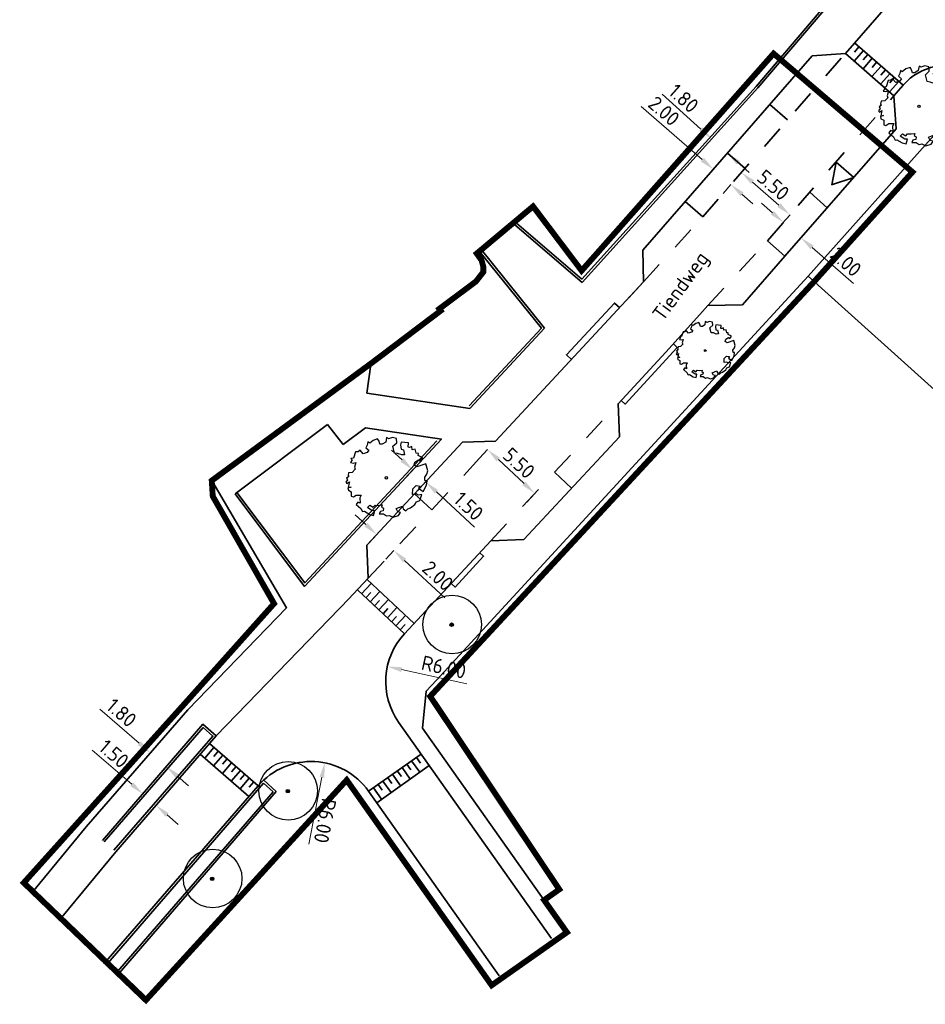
# Model space of a CAD drawing. Header units: metres. Extents: x 133800 to 134314, y 432795 to 433442.
# Tile 7 of 21: x 133800 to 133877, y 433099 to 433183. Entities that reach past the tile are written whole.
import ezdxf

# ---------------------------------------------------------------- set-up
doc = ezdxf.new("R2010")
doc.units = ezdxf.units.M
doc.linetypes.add('ACAD_ISO02W100', pattern=[15, 12, -3])
doc.linetypes.add('XX-HIDDEN', pattern=[4, 2, -2])
doc.layers.get('DEFPOINTS').update_dxf_attribs({"color": 201, "lineweight": 0})
for name, color, linetype, lineweight in [('B-WE-GR-BOOM-S', 90, 'Continuous', 25), ('B-WE-KG-WERKGRENS-G', 7, 'XX-WERKGRENS', 35), ('N-XX-GR-BOOM-S', 90, 'Continuous', 25), ('N-XX-GR-HAAG-G', 90, 'GR-HAAG1', 35), ('N-XX-VH-KANTOPSLUITING_ACHTERKANTBAND-G', 50, 'Continuous', 35), ('N-XX-VH-MATERIAALGRENS-G', 7, 'XX-HIDDEN', 35), ('X-XX-AL-M', 7, 'Continuous', 18)]:
    doc.layers.add(name, color=color, linetype=linetype, lineweight=lineweight)
doc.layers.add('X-XX-AL-HULPLIJNEN', color=211, linetype='Continuous', plot=False)
doc.styles.add('NLCS-ISO-M500-T25', font='NLCS-ISO.ttf', dxfattribs={"height": 1.25})
doc.linetypes.add('GR-HAAG1', pattern='A,6,[176,NLCS.shx,S=0.125,R=0,X=0,Y=0],-2', length=8)
doc.linetypes.add('XX-WERKGRENS', pattern='A,0,[137,NLCS.SHX,S=0.5,R=0,X=0,Y=0],-30', length=30)
doc.dimstyles.new('NLCS-M500-T25-PIJL_L2_H1', dxfattribs={"dimscale": 0.5, "dimtxt": 2.5, "dimasz": 2.5, "dimexe": 2, "dimexo": 2, "dimgap": 0.7, "dimtad": 1, "dimzin": 0, "dimdsep": 46, "dimtxsty": 'NLCS-ISO-M500-T25', "dimcen": 2.5, "dimdle": 2, "dimclrd": 256, "dimclre": 256, "dimclrt": 7, "dimadec": 1, "dimazin": 0, "dimtfac": 1, "dimtdec": 3, "dimtofl": 0, "dimtmove": 0, "dimatfit": 3, "dimfxl": 2, "dimfxlon": 1, "dimtfillclr": 256, "dimtolj": 1, "dimtzin": 0, "dimlwd": -1, "dimlwe": -1, "dimarcsym": 0})

# ---------------------------------------------------------------- blocks, each defined once
blk = doc.blocks.new('SGR-BOOM_KROON-SO')
at = {"ltscale": 0.1}
h = blk.add_hatch(color=256, dxfattribs=at)
edge = h.paths.add_edge_path()
edge.add_arc((0, 0), 0.15, 0, 360)
for radius in [2.5, 0.045]:
    blk.add_circle((0.04, 0.02), radius)
blk.add_circle((0, 0), 0.15, dxfattribs=at)
blk = doc.blocks.new('SGR-BOOM_06')
at = {"linetype": 'Continuous', "flags": 128}
blk.add_lwpolyline([(2.7, 3.52), (2.53, 3.94), (2.2, 4.06), (1.94, 4.52), (1.27, 4.69), (0.86, 4.52), (1.11, 4.27), (1.06, 3.81), (0.23, 3.98), (0.35, 4.32), (0.18, 4.69), (-0.15, 4.61), (-0.49, 4.69), (-1.15, 4.65), (-1.49, 4.48), (-1.95, 4.57), (-2.54, 4.11), (-2.12, 3.9), (-1.99, 3.64), (-1.58, 3.44), (-1.99, 2.89), (-2.54, 2.77), (-2.92, 3.1), (-2.62, 3.22), (-2.87, 3.86), (-3.63, 3.43), (-4, 3.02), (-3.79, 2.85), (-4, 2.51), (-4.42, 2.35), (-4.72, 2.05), (-5.01, 1.21), (-3.88, 0.92), (-3.71, 0.54), (-4, 0.29), (-4.51, 0.29), (-4.6, 0.56), (-5.09, 0.38), (-4.76, -0.17), (-4.93, -0.38), (-4.72, -0.54), (-4.88, -1.01), (-4.53, -1.18), (-4.72, -1.55), (-4.42, -1.59), (-4.29, -1.71), (-4.62, -2.11), (-3.92, -2.68), (-3.67, -2.43), (-3.46, -1.97), (-3.63, -1.76), (-3.42, -1.17), (-3.12, -1.34), (-2.79, -1.76), (-2.5, -2.01), (-2.79, -2.81), (-3.42, -2.93), (-3.67, -3.39), (-3.33, -3.77), (-2.83, -3.9), (-2.77, -4.02), (-2.71, -4.15), (-2.33, -3.73), (-1.83, -3.73), (-1.57, -3.9), (-1.7, -4.27), (-1.7, -4.61), (-1.15, -4.74), (-0.61, -4.69), (-0.49, -4.94), (-0.23, -4.65), (0.1, -4.48), (-0.06, -4.01), (0.27, -3.9), (0.77, -4.02), (0.86, -4.61), (1.15, -4.57), (1.44, -4.74), (2.07, -4.23), (2.37, -4.36), (2.32, -4.15), (2.66, -3.98), (2.41, -3.73), (2.11, -3.64), (2.57, -3.23), (2.62, -2.98), (3.16, -2.85), (3.54, -3.06), (3.79, -2.81), (3.77, -2.63), (4.12, -2.63), (4.12, -2.39), (4.46, -2.26), (4.46, -2.05), (4.08, -2.05), (4.54, -1.59), (4.25, -1.42), (4.63, -1.55), (4.75, -1.26), (4.54, -0.92), (4.84, -0.46), (4.67, -0.25), (4.25, -0.25), (3.75, 0.08), (4.08, 0.29), (4.38, 0.84), (4.54, 0.59), (4.88, 0.71), (4.67, 1.43), (4.71, 1.89), (4.5, 1.97), (4.16, 2.64), (3.83, 3.01), (3.37, 2.6), (3.66, 2.43), (3.91, 1.8), (3.54, 1.72), (3.33, 2.14), (2.99, 2.05), (2.66, 2.31), (2.24, 2.51), (2.45, 2.68), (2.32, 2.93), (2.53, 3.18), (2.87, 3.06), (3.16, 3.23)], close=True, dxfattribs=at)
blk.add_circle((0, 0), 0.15)
blk = doc.blocks.new('*D192')
at = {"layer": 'DEFPOINTS', "color": 0, "transparency": 16777216}
for p in [(133859.701, 433171.303), (133860.675, 433169.378), (133861.207, 433169.988)]:
    blk.add_point(p, dxfattribs=at)
at = {"layer": 'X-XX-AL-M', "transparency": 16777216}
for p, q in [((133858.227, 433171.515), (133853.015, 433176.062)), ((133859.168, 433170.693), (133858.511, 433169.939)), ((133860.675, 433169.378), (133860.018, 433168.624)), ((133861.617, 433168.556), (133862.559, 433167.734))]:
    blk.add_line(p, q, dxfattribs=at)
for points in [[(133858.364, 433171.672), (133858.09, 433171.358), (133859.168, 433170.693)], [(133861.754, 433168.713), (133861.48, 433168.399), (133860.675, 433169.378)]]:
    blk.add_solid(points, dxfattribs=at)
at = {"layer": 'X-XX-AL-M', "color": 7, "transparency": 16777216, "insert": (133854.956, 433175.663), "char_height": 1.25, "attachment_point": 5, "rotation": 318.89036, "style": 'NLCS-ISO-M500-T25'}
blk.add_mtext('\\A1;2.00', dxfattribs=at)
blk = doc.blocks.new('*D193')
at = {"layer": 'DEFPOINTS', "color": 0, "transparency": 16777216}
for p in [(133861.884, 433170.763), (133866.028, 433167.146), (133865.722, 433166.796)]:
    blk.add_point(p, dxfattribs=at)
at = {"layer": 'X-XX-AL-M', "transparency": 16777216}
for p, q in [((133861.578, 433170.412), (133860.92, 433169.659)), ((133862.52, 433169.59), (133864.78, 433167.618)), ((133865.722, 433166.796), (133865.064, 433166.042))]:
    blk.add_line(p, q, dxfattribs=at)
for points in [[(133862.657, 433169.747), (133862.383, 433169.433), (133861.578, 433170.412)], [(133864.917, 433167.775), (133864.643, 433167.461), (133865.722, 433166.796)]]:
    blk.add_solid(points, dxfattribs=at)
at = {"layer": 'X-XX-AL-M', "color": 7, "transparency": 16777216, "insert": (133864.291, 433169.338), "char_height": 1.25, "attachment_point": 5, "rotation": 318.89036, "style": 'NLCS-ISO-M500-T25'}
blk.add_mtext('\\A1;5.50', dxfattribs=at)
blk = doc.blocks.new('*D194')
at = {"layer": 'DEFPOINTS', "color": 0, "transparency": 16777216}
for p in [(133865.393, 433166.419), (133866.663, 433164.833), (133866.9, 433165.104)]:
    blk.add_point(p, dxfattribs=at)
at = {"layer": 'X-XX-AL-M', "transparency": 16777216}
for p, q in [((133864.215, 433166.97), (133863.273, 433167.792)), ((133865.156, 433166.148), (133864.499, 433165.394)), ((133866.663, 433164.833), (133866.006, 433164.079)), ((133867.605, 433164.011), (133871.146, 433160.921))]:
    blk.add_line(p, q, dxfattribs=at)
for points in [[(133864.352, 433167.127), (133864.078, 433166.813), (133865.156, 433166.148)], [(133867.742, 433164.168), (133867.468, 433163.854), (133866.663, 433164.833)]]:
    blk.add_solid(points, dxfattribs=at)
at = {"layer": 'X-XX-AL-M', "color": 7, "transparency": 16777216, "insert": (133870.488, 433162.79), "char_height": 1.25, "attachment_point": 5, "rotation": 318.89036, "style": 'NLCS-ISO-M500-T25'}
blk.add_mtext('\\A1;2.00', dxfattribs=at)
blk = doc.blocks.new('*D221')
at = {"layer": 'DEFPOINTS', "color": 0, "transparency": 16777216}
for p in [(133833.56, 433145.067), (133834.602, 433143.985), (133834.659, 433144.046)]:
    blk.add_point(p, dxfattribs=at)
at = {"layer": 'X-XX-AL-M', "transparency": 16777216}
for p, q in [((133832.588, 433145.856), (133831.672, 433146.707)), ((133833.503, 433145.006), (133832.823, 433144.273)), ((133834.602, 433143.985), (133833.922, 433143.252)), ((133835.518, 433143.134), (133838.779, 433140.106))]:
    blk.add_line(p, q, dxfattribs=at)
for points in [[(133832.729, 433146.009), (133832.446, 433145.704), (133833.503, 433145.006)], [(133835.66, 433143.287), (133835.377, 433142.982), (133834.602, 433143.985)]]:
    blk.add_solid(points, dxfattribs=at)
at = {"layer": 'X-XX-AL-M', "color": 7, "transparency": 16777216, "insert": (133838.27, 433141.909), "char_height": 1.25, "attachment_point": 5, "rotation": 317.11303, "style": 'NLCS-ISO-M500-T25'}
blk.add_mtext('\\A1;1.50', dxfattribs=at)
blk = doc.blocks.new('*D222')
at = {"layer": 'DEFPOINTS', "color": 0, "transparency": 16777216}
for p in [(133830.902, 433140), (133832.367, 433138.639), (133831.885, 433138.121)]:
    blk.add_point(p, dxfattribs=at)
at = {"layer": 'X-XX-AL-M', "transparency": 16777216}
for p, q in [((133829.504, 433140.333), (133828.588, 433141.183)), ((133830.42, 433139.482), (133829.739, 433138.749)), ((133831.885, 433138.121), (133831.205, 433137.388)), ((133832.801, 433137.27), (133836.245, 433134.072))]:
    blk.add_line(p, q, dxfattribs=at)
for points in [[(133829.646, 433140.485), (133829.362, 433140.18), (133830.42, 433139.482)], [(133832.943, 433137.423), (133832.659, 433137.117), (133831.885, 433138.121)]]:
    blk.add_solid(points, dxfattribs=at)
at = {"layer": 'X-XX-AL-M', "color": 7, "transparency": 16777216, "insert": (133835.645, 433135.96), "char_height": 1.25, "attachment_point": 5, "rotation": 317.11303, "style": 'NLCS-ISO-M500-T25'}
blk.add_mtext('\\A1;2.00', dxfattribs=at)
blk = doc.blocks.new('*D223')
at = {"layer": 'DEFPOINTS', "color": 0, "transparency": 16777216}
for p in [(133859.037, 433173.282), (133859.037, 433173.282), (133860.377, 433172.078)]:
    blk.add_point(p, dxfattribs=at)
at = {"layer": 'X-XX-AL-M', "transparency": 16777216}
for p, q in [((133858.107, 433174.117), (133854.797, 433177.092)), ((133859.037, 433173.282), (133859.705, 433174.026)), ((133860.377, 433172.078), (133861.045, 433172.821)), ((133861.307, 433171.242), (133862.236, 433170.407))]:
    blk.add_line(p, q, dxfattribs=at)
for points in [[(133858.246, 433174.272), (133857.968, 433173.962), (133859.037, 433173.282)], [(133861.446, 433171.397), (133861.167, 433171.087), (133860.377, 433172.078)]]:
    blk.add_solid(points, dxfattribs=at)
at = {"layer": 'X-XX-AL-M', "color": 7, "transparency": 16777216, "insert": (133856.639, 433176.748), "char_height": 1.25, "attachment_point": 5, "rotation": 318.05459, "style": 'NLCS-ISO-M500-T25'}
blk.add_mtext('\\A1;1.80', dxfattribs=at)
blk = doc.blocks.new('*D224')
at = {"layer": 'DEFPOINTS', "color": 0, "transparency": 16777216}
for p in [(133839.893, 433146.742), (133840.446, 433147.337), (133844.476, 433143.594)]:
    blk.add_point(p, dxfattribs=at)
at = {"layer": 'X-XX-AL-M', "transparency": 16777216}
for p, q in [((133839.893, 433146.742), (133839.212, 433146.009)), ((133843.007, 433143.849), (133840.809, 433145.891)), ((133843.923, 433142.999), (133843.242, 433142.266))]:
    blk.add_line(p, q, dxfattribs=at)
for points in [[(133840.951, 433146.044), (133840.667, 433145.738), (133839.893, 433146.742)], [(133843.149, 433144.002), (133842.865, 433143.697), (133843.923, 433142.999)]]:
    blk.add_solid(points, dxfattribs=at)
at = {"layer": 'X-XX-AL-M', "color": 7, "transparency": 16777216, "insert": (133842.571, 433145.585), "char_height": 1.25, "attachment_point": 5, "rotation": 317.11303, "style": 'NLCS-ISO-M500-T25'}
blk.add_mtext('\\A1;5.50', dxfattribs=at)
blk = doc.blocks.new('*D225')
at = {"layer": 'DEFPOINTS', "color": 0, "transparency": 16777216}
for p in [(133831.329, 433128.217), (133837.19, 433126.934)]:
    blk.add_point(p, dxfattribs=at)
at = {"layer": 'X-XX-AL-M', "transparency": 16777216}
blk.add_line((133838.118, 433126.731), (133832.55, 433127.95), dxfattribs=at)
blk.add_solid([(133832.595, 433128.153), (133832.506, 433127.746), (133831.329, 433128.217)], dxfattribs=at)
at = {"layer": 'X-XX-AL-M', "color": 7, "transparency": 16777216, "insert": (133836.153, 433128.159), "char_height": 1.25, "attachment_point": 5, "rotation": 347.65914, "style": 'NLCS-ISO-M500-T25'}
blk.add_mtext('\\A1;R6.00', dxfattribs=at)
blk = doc.blocks.new('*D226')
at = {"layer": 'DEFPOINTS', "color": 0, "transparency": 16777216}
for p in [(133825.985, 433119.989), (133824.831, 433114.101)]:
    blk.add_point(p, dxfattribs=at)
at = {"layer": 'X-XX-AL-M', "transparency": 16777216}
blk.add_line((133824.624, 433113.044), (133825.744, 433118.762), dxfattribs=at)
blk.add_solid([(133825.949, 433118.722), (133825.54, 433118.802), (133825.985, 433119.989)], dxfattribs=at)
at = {"layer": 'X-XX-AL-M', "color": 7, "transparency": 16777216, "insert": (133826.009, 433115.04), "char_height": 1.25, "attachment_point": 5, "rotation": 258.91526, "style": 'NLCS-ISO-M500-T25'}
blk.add_mtext('\\A1;R6.00', dxfattribs=at)
blk = doc.blocks.new('*D227')
at = {"layer": 'DEFPOINTS', "color": 0, "transparency": 16777216}
for p in [(133811.091, 433120.842), (133811.091, 433120.842), (133812.452, 433119.664)]:
    blk.add_point(p, dxfattribs=at)
at = {"layer": 'X-XX-AL-M', "transparency": 16777216}
for p, q in [((133810.146, 433121.66), (133806.782, 433124.573)), ((133811.091, 433120.842), (133810.436, 433120.086)), ((133812.452, 433119.664), (133811.797, 433118.908)), ((133813.397, 433118.845), (133814.342, 433118.027))]:
    blk.add_line(p, q, dxfattribs=at)
for points in [[(133810.282, 433121.817), (133810.009, 433121.502), (133811.091, 433120.842)], [(133813.533, 433119.003), (133813.26, 433118.688), (133812.452, 433119.664)]]:
    blk.add_solid(points, dxfattribs=at)
at = {"layer": 'X-XX-AL-M', "color": 7, "transparency": 16777216, "insert": (133808.629, 433124.263), "char_height": 1.25, "attachment_point": 5, "rotation": 319.11289, "style": 'NLCS-ISO-M500-T25'}
blk.add_mtext('\\A1;1.80', dxfattribs=at)
blk = doc.blocks.new('*D228')
at = {"layer": 'DEFPOINTS', "color": 0, "transparency": 16777216}
for p in [(133810.438, 433117.338), (133810.438, 433117.338), (133811.572, 433116.357)]:
    blk.add_point(p, dxfattribs=at)
at = {"layer": 'X-XX-AL-M', "transparency": 16777216}
for p, q in [((133809.493, 433118.157), (133806.129, 433121.069)), ((133810.438, 433117.338), (133811.093, 433118.094)), ((133811.572, 433116.357), (133812.227, 433117.113)), ((133812.517, 433115.538), (133813.462, 433114.72))]:
    blk.add_line(p, q, dxfattribs=at)
for points in [[(133809.63, 433118.314), (133809.357, 433117.999), (133810.438, 433117.338)], [(133812.654, 433115.696), (133812.381, 433115.381), (133811.572, 433116.357)]]:
    blk.add_solid(points, dxfattribs=at)
at = {"layer": 'X-XX-AL-M', "color": 7, "transparency": 16777216, "insert": (133807.977, 433120.759), "char_height": 1.25, "attachment_point": 5, "rotation": 319.11289, "style": 'NLCS-ISO-M500-T25'}
blk.add_mtext('\\A1;1.50', dxfattribs=at)

msp = doc.modelspace()

# ---------------------------------------------------------------- linework, layer by layer
at = {"layer": 'B-WE-KG-WERKGRENS-G', "linetype": 'ACAD_ISO02W100', "ltscale": 0.2, "const_width": 0.5, "flags": 128}
msp.add_lwpolyline([(133864.317, 433180.57), (133876.18, 433170.45), (133867.787, 433161.097), (133834.989, 433125.667), (133846.014, 433109.176), (133844.719, 433108.261), (133846.666, 433105.507), (133840.237, 433100.984), (133827.858, 433118.515), (133810.71, 433099.719), (133800.276, 433109.74), (133813.951, 433124.965), (133821.653, 433133.589), (133816.418, 433142.759), (133816.331, 433144.094), (133830.071, 433154.204), (133835.885, 433158.603), (133835.765, 433158.763), (133838.894, 433161.104), (133839.533, 433161.919), (133839.533, 433162.342), (133839.376, 433162.919), (133838.965, 433163.491), (133843.776, 433167.517), (133847.922, 433162.025), (133864.317, 433180.57)], close=True, dxfattribs=at)
at = {"layer": 'N-XX-GR-HAAG-G', "ltscale": 0.2}
for p, q in [((133862.823, 433177.768), (133871.638, 433188.115)), ((133847.94, 433161.296), (133862.827, 433177.772)), ((133847.94, 433161.296), (133842.157, 433166.269)), ((133820.757, 433118.256), (133807.273, 433102.683)), ((133820.757, 433118.256), (133821.568, 433117.512)), ((133821.568, 433117.512), (133808.105, 433101.963))]:
    msp.add_line(p, q, dxfattribs=at)
at = {"layer": 'N-XX-GR-HAAG-G', "ltscale": 0.2, "flags": 128}
for points in [[(133838.31, 433150.474), (133844.482, 433157.119), (133839.099, 433163.81)], [(133818.486, 433143.085), (133824.279, 433135.369), (133835.544, 433147.496)], [(133807.982, 433112.515), (133816.432, 433122.275), (133815.6, 433122.995), (133807.15, 433113.235)]]:
    msp.add_lwpolyline(points, dxfattribs=at)
at = {"layer": 'N-XX-VH-KANTOPSLUITING_ACHTERKANTBAND-G'}
for p, q in [((133862.975, 433177.638), (133871.79, 433187.985)), ((133870.448, 433180.576), (133877.009, 433188.096)), ((133871.219, 433180.699), (133871.613, 433181.152)), ((133875.381, 433177.864), (133871.237, 433181.48)), ((133853.144, 433163.79), (133867.61, 433180.366)), ((133867.61, 433180.366), (133870.448, 433180.576)), ((133874.592, 433176.96), (133870.448, 433180.576)), ((133871.201, 433179.919), (133871.99, 433180.823)), ((133871.972, 433180.042), (133872.367, 433180.494)), ((133871.955, 433179.261), (133872.744, 433180.165)), ((133872.708, 433178.604), (133873.497, 433179.508)), ((133872.726, 433179.384), (133873.12, 433179.837)), ((133873.461, 433177.946), (133874.25, 433178.85)), ((133873.479, 433178.727), (133873.874, 433179.179)), ((133874.215, 433177.289), (133875.004, 433178.193)), ((133874.233, 433178.069), (133874.627, 433178.522)), ((133874.592, 433176.96), (133875.381, 433177.864)), ((133847.958, 433161.017), (133862.975, 433177.638)), ((133874.592, 433176.96), (133874.784, 433174.138)), ((133865.292, 433163.261), (133874.784, 433174.138)), ((133847.958, 433161.017), (133842.027, 433166.117)), ((133844.746, 433157.11), (133839.255, 433163.935)), ((133853.209, 433161.079), (133853.144, 433163.79)), ((133861.675, 433159.117), (133865.292, 433163.261)), ((133851.96, 433159.7), (133853.209, 433161.079)), ((133858.018, 433158.282), (133858.707, 433159.053)), ((133858.707, 433159.053), (133861.675, 433159.117)), ((133851.044, 433150.666), (133855.12, 433155.054)), ((133816.435, 433143.954), (133829.927, 433154.007)), ((133829.927, 433154.007), (133829.567, 433151.555)), ((133826.209, 433148.898), (133818.326, 433142.965)), ((133827.548, 433147.18), (133826.209, 433148.898)), ((133829.46, 433148.61), (133827.548, 433147.18)), ((133832.794, 433131.018), (133840.159, 433138.946)), ((133829.131, 433134.42), (133829.958, 433135.311)), ((133833.614, 433131.894), (133829.599, 433135.647)), ((133832.794, 433131.018), (133828.78, 433134.771)), ((133829.497, 433134.08), (133829.915, 433134.53)), ((133829.863, 433133.74), (133830.689, 433134.629)), ((133830.23, 433133.4), (133830.646, 433133.847)), ((133830.596, 433133.059), (133831.419, 433133.946)), ((133831.329, 433132.379), (133832.15, 433133.263)), ((133830.962, 433132.719), (133831.376, 433133.165)), ((133831.695, 433132.038), (133832.107, 433132.482)), ((133832.062, 433131.698), (133832.88, 433132.58)), ((133832.428, 433131.358), (133832.837, 433131.799)), ((133845.362, 433104.979), (133832.291, 433123.471)), ((133820.295, 433118.028), (133816.137, 433121.629)), ((133819.51, 433117.121), (133815.352, 433120.721)), ((133829.731, 433117.564), (133834.222, 433120.739)), ((133830.423, 433116.584), (133834.915, 433119.759)), ((133833.343, 433119.383), (133832.997, 433119.873)), ((133834.098, 433119.182), (133833.405, 433120.162)), ((133834.16, 433119.961), (133833.814, 433120.451)), ((133832.465, 433118.028), (133831.772, 433119.007)), ((133832.527, 433118.806), (133832.18, 433119.296)), ((133833.281, 433118.605), (133832.589, 433119.585)), ((133820.769, 433118.516), (133821.846, 433117.528)), ((133830.894, 433117.652), (133830.547, 433118.142)), ((133831.648, 433117.45), (133830.956, 433118.43)), ((133831.71, 433118.229), (133831.364, 433118.719)), ((133820.295, 433118.028), (133807.122, 433102.814)), ((133821.846, 433117.528), (133808.256, 433101.832)), ((133840.871, 433101.804), (133829.731, 433117.564)), ((133830.832, 433116.873), (133830.139, 433117.853))]:
    msp.add_line(p, q, dxfattribs=at)
for points in [[(133835.517, 433127.043), (133867.285, 433161.55)], [(133840.572, 433147.473), (133853.209, 433161.079)], [(133851.196, 433158.856), (133850.725, 433159.262), (133846.625, 433154.845), (133847.063, 433154.436)], [(133858.018, 433158.282), (133855.12, 433155.054)], [(133829.567, 433151.555), (133838.385, 433150.261), (133844.746, 433157.11)], [(133855.763, 433155.771), (133856.094, 433155.466), (133851.635, 433150.636), (133851.301, 433150.937)], [(133840.159, 433138.946), (133842.985, 433139.051), (133851.152, 433147.843), (133851.044, 433150.673)], [(133818.326, 433142.965), (133824.263, 433135.057), (133835.948, 433147.638), (133829.46, 433148.61)], [(133840.572, 433147.473), (133837.745, 433147.369), (133829.579, 433138.576), (133829.683, 433135.75)], [(133800.992, 433108.901), (133805.611, 433114.513), (133814.28, 433124.525), (133822.723, 433133.237), (133816.435, 433143.954)], [(133839.22, 433137.936), (133839.55, 433137.63), (133837.112, 433135), (133836.782, 433135.306)], [(133828.022, 433133.962), (133829.683, 433135.75)], [(133808.133, 433112.384), (133816.714, 433122.295), (133828.102, 433134.046)], [(133844.697, 433108.292), (133834.343, 433122.938), (133834.64, 433126.108), (133835.517, 433127.043)], [(133806.999, 433113.366), (133815.58, 433123.277), (133816.714, 433122.295)], [(133815.73, 433120.394), (133816.515, 433121.301)], [(133816.486, 433119.74), (133817.271, 433120.647)], [(133816.5, 433120.52), (133816.893, 433120.974)], [(133817.242, 433119.085), (133818.027, 433119.992)], [(133817.256, 433119.866), (133817.649, 433120.319)], [(133817.998, 433118.43), (133818.783, 433119.338)], [(133818.012, 433119.211), (133818.405, 433119.665)], [(133818.768, 433118.557), (133819.161, 433119.01)], [(133818.754, 433117.776), (133819.539, 433118.683)], [(133819.524, 433117.902), (133819.917, 433118.356)], [(133803.54, 433106.804), (133808.133, 433112.384)]]:
    msp.add_lwpolyline(points, dxfattribs=at)
for centre, radius, start, end in [((133879.148, 433174.577), 5, 35.37437, 138.89036), ((133837.19, 433126.934), 6, 137.11303, 215.25549), ((133824.831, 433114.101), 6, 35.25549, 139.11289)]:
    msp.add_arc(centre, radius, start, end, dxfattribs=at)
at = {"layer": 'N-XX-VH-MATERIAALGRENS-G'}
for p, q in [((133858.268, 433166.619), (133870.448, 433180.576)), ((133863.785, 433164.576), (133874.592, 433176.96)), ((133863.993, 433176.222), (133865.5, 433174.907)), ((133860.377, 433172.078), (133861.884, 433170.763)), ((133869.66, 433171.309), (133868.908, 433167.405)), ((133871.167, 433169.994), (133869.66, 433171.309)), ((133871.167, 433169.994), (133867.401, 433168.72)), ((133868.908, 433167.405), (133867.401, 433168.72)), ((133856.761, 433167.934), (133858.268, 433166.619)), ((133853.209, 433161.079), (133858.268, 433166.619)), ((133858.707, 433159.053), (133863.785, 433164.576)), ((133865.292, 433163.261), (133863.785, 433164.576)), ((133840.159, 433138.946), (133851.044, 433150.666)), ((133847.069, 433143.447), (133845.603, 433144.808)), ((133833.662, 433142.972), (133835.127, 433141.611))]:
    msp.add_line(p, q, dxfattribs=at)
msp.add_lwpolyline([(133829.683, 433135.75), (133840.572, 433147.473)], dxfattribs=at)
at = {"layer": 'X-XX-AL-HULPLIJNEN'}
for p, q in [((133878.015, 433173.581), (133867.285, 433161.55)), ((133867.285, 433161.55), (133885.167, 433145.421))]:
    msp.add_line(p, q, dxfattribs=at)

# ---------------------------------------------------------------- block references
at = {"layer": 'B-WE-GR-BOOM-S', "linetype": 'Continuous'}
for p in [(133836.819, 433131.783), (133822.827, 433117.568), (133816.37, 433110.083)]:
    msp.add_blockref('SGR-BOOM_KROON-SO', p, dxfattribs=at)
at = {"layer": 'N-XX-GR-BOOM-S', "rotation": 213.0148718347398}
for p, xscale, yscale, zscale in [((133876.734, 433176.058), 0.6955700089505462, 0.6955700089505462, 0.6955700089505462), ((133858.482, 433155.203, 1.294), 0.5009044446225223, 0.5009044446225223, 0.5009044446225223), ((133831.246, 433144.329), 0.6955700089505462, 0.6955700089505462, 0.6955700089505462)]:
    msp.add_blockref('SGR-BOOM_06', p, dxfattribs=dict(at, xscale=xscale, yscale=yscale, zscale=zscale))

# ---------------------------------------------------------------- texts
at = {"layer": 'X-XX-AL-M', "color": 7, "insert": (133856.512, 433160.603), "char_height": 1.25, "attachment_point": 5, "rotation": 53.88081, "style": 'NLCS-ISO-M500-T25'}
msp.add_mtext('\\A1;Tiendweg', dxfattribs=at)

# ---------------------------------------------------------------- dimensions: what is measured, and where the dimension line sits
at = {"layer": 'X-XX-AL-M'}
for p1, p2, distance, picture, middle in [((133860.377, 433172.078), (133859.037, 433173.282), 0, '*D223', (133856.639, 433176.748)), ((133861.884, 433170.763), (133866.028, 433167.146), -0.465, '*D193', (133864.291, 433169.338)), ((133865.393, 433166.419), (133866.9, 433165.104), -0.36, '*D194', (133870.488, 433162.79)), ((133833.56, 433145.067), (133834.659, 433144.046), -0.083, '*D221', (133838.27, 433141.909)), ((133844.476, 433143.594), (133840.446, 433147.337), 0.812, '*D224', (133842.571, 433145.585)), ((133812.452, 433119.664), (133811.091, 433120.842), 0, '*D227', (133808.629, 433124.263)), ((133811.572, 433116.357), (133810.438, 433117.338), 0, '*D228', (133807.977, 433120.759))]:
    dim = msp.add_aligned_dim(p1=p1, p2=p2, distance=distance, dimstyle='NLCS-M500-T25-PIJL_L2_H1', dxfattribs=at)
    dim.commit()
    dim.dimension.update_dxf_attribs({"geometry": picture, "text_midpoint": middle})
for base, p1, p2, angle, picture, middle in [((133860.675, 433169.378), (133859.701, 433171.303), (133861.207, 433169.988), 318.89036, '*D192', (133854.315, 433174.928)), ((133831.885, 433138.121), (133830.902, 433140), (133832.367, 433138.639), 317.11303, '*D222', (133834.981, 433135.245))]:
    dim = msp.add_linear_dim(base=base, p1=p1, p2=p2, angle=angle, dimstyle='NLCS-M500-T25-PIJL_L2_H1', dxfattribs=at)
    dim.commit()
    dim.dimension.update_dxf_attribs({"geometry": picture, "text_midpoint": middle, "dimtype": 161})
for center, mpoint, picture, middle in [((133837.19, 433126.934), (133831.329, 433128.217), '*D225', (133835.945, 433127.207)), ((133824.831, 433114.101), (133825.985, 433119.989), '*D226', (133825.052, 433115.227))]:
    dim = msp.add_radius_dim(center=center, mpoint=mpoint, dimstyle='NLCS-M500-T25-PIJL_L2_H1', dxfattribs=at)
    dim.commit()
    dim.dimension.update_dxf_attribs({"geometry": picture, "text_midpoint": middle, "dimtype": 164})

doc.saveas('drawing.dxf')
